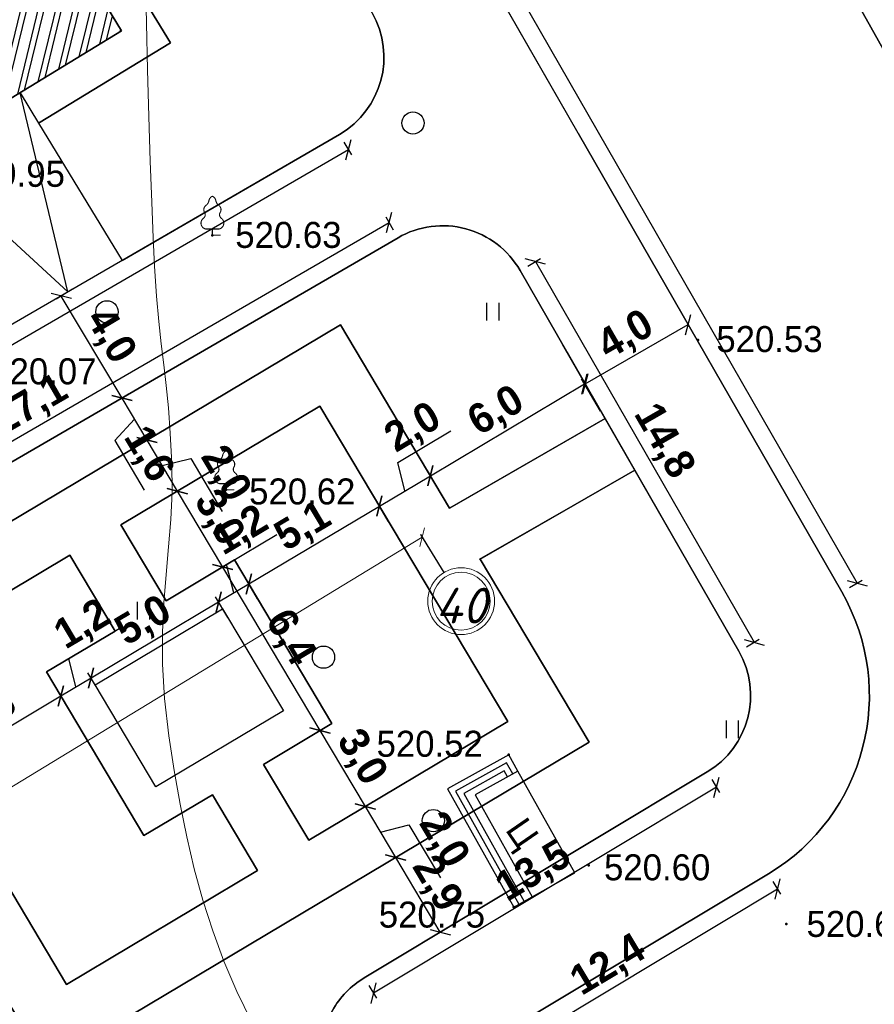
# Model space of a CAD drawing. Header units: millimetres. Extents: x 767170 to 66149698, y -983507 to 2493658.
# Tile 212 of 226: x 2871916 to 2900693, y -596530 to -563383. Entities that reach past the tile are written whole.
import ezdxf

# ---------------------------------------------------------------- set-up
doc = ezdxf.new("R2010")
doc.units = ezdxf.units.MM
doc.linetypes.add('ДОРОГИ_СТРОЯЩ', pattern=[9, 8, -1])
for name, color, linetype in [('(004) Точки рельефа', 7, 'Continuous'), ('(022) Возд. Линии', 7, 'Continuous'), ('(025) Дорога', 7, 'Continuous'), ('(031) Горизонтали', 42, 'Continuous'), ('(035) Откосы', 7, 'Continuous'), ('(036) Растительность', 7, 'Continuous'), ('(038) Деревья', 7, 'Continuous'), ('os', 3, 'Continuous'), ('YQ_DIM', 3, 'Continuous')]:
    doc.layers.add(name, color=color, linetype=linetype)
doc.styles.add('BLACK', font='tahomabd.ttf')
doc.styles.add('BM-431', font='txt')
doc.styles.add('D-431', font='txt')
doc.styles.add('FAYZXON', font='GOTHICB.TTF')
doc.styles.get("Standard").update_dxf_attribs({"font": 'isocpeui.ttf'})
doc.linetypes.add('ПОДПОРНАЯ СТЕНКА', pattern='A,2,["V",Standard,S=1.2,R=0,X=0,Y=-1.2],0.2,["V",Standard,S=0.8,R=0,X=0,Y=-0.8],0.25,["V",Standard,S=0.3,R=0,X=0,Y=-0.3],0.25', length=2.7)
doc.dimstyles.new('genplan dimension', dxfattribs={"dimtxt": 1100, "dimasz": 450, "dimexe": 450, "dimexo": 0, "dimgap": 80, "dimtad": 1, "dimlfac": 0.001, "dimtxsty": 'BLACK', "dimblk": 'OBLIQUE', "dimcen": 0, "dimclrd": 186, "dimclre": 186, "dimclrt": 186, "dimadec": 1, "dimazin": 0, "dimtfac": 1, "dimtmove": 0, "dimatfit": 3, "dimldrblk": 'OBLIQUE', "dimfxl": 1, "dimlwd": 9, "dimlwe": 9, "dimarcsym": 0})
doc.dimstyles.new('MAGENTA genplan dimension', dxfattribs={"dimtxt": 1000, "dimasz": 500, "dimexe": 200, "dimexo": 300, "dimgap": 100, "dimtad": 1, "dimdec": 1, "dimlfac": 0.001, "dimzin": 1, "dimtxsty": 'FAYZXON', "dimblk": 'OBLIQUE', "dimcen": 0, "dimclrd": 142, "dimclre": 142, "dimclrt": 6, "dimadec": 0, "dimazin": 0, "dimtfac": 1, "dimtdec": 1, "dimtmove": 0, "dimatfit": 3, "dimldrblk": 'OBLIQUE', "dimfxl": 1, "dimlwd": 30, "dimlwe": 30, "dimarcsym": 0})

# ---------------------------------------------------------------- blocks, each defined once
blk = doc.blocks.new('_Oblique')
at = {"color": 0, "linetype": 'ByBlock', "lineweight": -2}
blk.add_line((-0.5, -0.5), (0.5, 0.5), dxfattribs=at)
blk = doc.blocks.new('*D289')
at = {"color": 186, "lineweight": 9, "transparency": 16777216}
for p, q in [((2367127, -580716), (2367414, -581188)), ((2367181, -580804), (2302574, -620064)), ((2302521, -619977), (2302808, -620449))]:
    blk.add_line(p, q, dxfattribs=at)
for p, xscale, yscale, zscale, rotation in [((2367181, -580804), 449.9999999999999, 449.9999999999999, 449.9999999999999, 31.28656990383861), ((2302574, -620064), 450, 450, 450, 211.2865699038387)]:
    blk.add_blockref('_Oblique', p, dxfattribs=dict(at, xscale=xscale, yscale=yscale, zscale=zscale, rotation=rotation))
at = {"color": 186, "transparency": 16777216, "insert": (2334474, -599770), "char_height": 1100, "attachment_point": 5, "rotation": 31.2866, "style": 'BLACK'}
blk.add_mtext('75,6', dxfattribs=at)
blk = doc.blocks.new('d')
at = {"layer": '(038) Деревья'}
blk.add_ellipse((0, 0), major_axis=(0.265, 0.265), ratio=1, start_param=5.497787, end_param=11.780972, dxfattribs=at)
blk = doc.blocks.new('I04010')
for p, q in [((-0.412273, 0.007146), (-0.412273, 1.207146)), ((0.387727, 1.207146), (0.387727, 0.007146))]:
    blk.add_line(p, q)
blk = doc.blocks.new('karagach-flat-62')
at = {"layer": '(038) Деревья', "const_width": 0.0375}
for points in [[(0, 1.312, 0.246034), (-0.117, 1.159, 0.489079)], [(0, 1.312, -0.246034), (0.117, 1.159, -0.489079)], [(-0.208, 1.009, 0.430853), (-0.255, 0.753, 0.548276)], [(-0.208, 1.009, 0.181567), (-0.117, 1.159, 0.303004)], [(0.208, 1.009, -0.181567), (0.117, 1.159, -0.303004)], [(0.208, 1.009, -0.430853), (0.255, 0.753, -0.548276)], [(-0.315, 0.559, 0.383603), (-0.255, 0.753, 0.352912)], [(0.315, 0.559, -0.383603), (0.255, 0.753, -0.352912)], [(-0.315, 0.559, 0.626949), (-0.218, 0.206, 0.702465)], [(0.315, 0.559, -0.626949), (0.218, 0.206, -0.702465)]]:
    blk.add_lwpolyline(points, format="xyb", dxfattribs=at)
for points in [[(0, 0.206), (-0.218, 0.206)], [(0, 0), (0, 0.206)], [(0, 0.206), (0.218, 0.206)], [(0, 0), (0.281, 0)]]:
    blk.add_lwpolyline(points, dxfattribs=at)
at = {"layer": '(038) Деревья'}
blk.add_lwpolyline([(0, 0), (0, 0.206)], dxfattribs=at)
blk = doc.blocks.new('karagach-flat-77')
at = {"layer": '(038) Деревья', "const_width": 0.0375}
for points in [[(0, 1.312, 0.246034), (-0.117, 1.159, 0.489079)], [(0, 1.312, -0.246034), (0.117, 1.159, -0.489079)], [(-0.208, 1.009, 0.430853), (-0.255, 0.753, 0.548276)], [(-0.208, 1.009, 0.181567), (-0.117, 1.159, 0.303004)], [(0.208, 1.009, -0.181567), (0.117, 1.159, -0.303004)], [(0.208, 1.009, -0.430853), (0.255, 0.753, -0.548276)], [(-0.315, 0.559, 0.383603), (-0.255, 0.753, 0.352912)], [(0.315, 0.559, -0.383603), (0.255, 0.753, -0.352912)], [(-0.315, 0.559, 0.626949), (-0.218, 0.206, 0.702465)], [(0.315, 0.559, -0.626949), (0.218, 0.206, -0.702465)]]:
    blk.add_lwpolyline(points, format="xyb", dxfattribs=at)
for points in [[(0, 0.206), (-0.218, 0.206)], [(0, 0), (0, 0.206)], [(0, 0.206), (0.218, 0.206)], [(0, 0), (0.281, 0)]]:
    blk.add_lwpolyline(points, dxfattribs=at)
at = {"layer": '(038) Деревья'}
blk.add_lwpolyline([(0, 0), (0, 0.206)], dxfattribs=at)
blk = doc.blocks.new('A$C05d28b1e')
at = {"layer": '(004) Точки рельефа', "color": 7, "linetype": 'ByBlock', "lineweight": -2}
for p in [(-54343, 26928), (-37994, 23396), (-53881, 18356), (-44363, 9438), (-41679, 5716), (-44197, 4306), (-35020, 3735)]:
    blk.add_point(p, dxfattribs=at)
at = {"layer": '(025) Дорога', "ltscale": 600}
for points in [[(-44055, 8888), (-44363, 9438), (-46424, 8284), (-44197, 4306), (-43571, 4656)], [(-44229, 8790), (-44440, 9166), (-46152, 8207), (-44022, 4404)], [(-44404, 8692), (-44517, 8894), (-45880, 8130), (-43848, 4501)]]:
    blk.add_lwpolyline(points, dxfattribs=at)
at = {"layer": '(031) Горизонтали', "color": 42, "linetype": 'Continuous', "lineweight": 0, "ltscale": 600}
blk.add_lwpolyline([(-53023, 452), (-53519, 1465), (-53954, 2483), (-54334, 3508), (-54666, 4546), (-54955, 5601), (-55208, 6676), (-55431, 7778), (-55630, 8909), (-55812, 10073), (-55959, 11330), (-56022, 12481), (-56021, 13548), (-55973, 14549), (-55899, 15504), (-55817, 16431), (-55745, 17351), (-55703, 18283), (-55710, 19246), (-55761, 20258), (-55825, 21114), (-55900, 21866), (-55981, 22566), (-56065, 23266), (-56147, 24017), (-56224, 24873), (-56292, 25886), (-56339, 26836), (-56387, 28034), (-56434, 29418), (-56480, 30927), (-56523, 32497), (-56561, 34067), (-56594, 35574)], dxfattribs=at)
at = {"layer": '(035) Откосы', "ltscale": 600}
for p, q in [((-44055, 8888), (-45490, 8084)), ((-45490, 8084), (-43571, 4656))]:
    blk.add_line(p, q, dxfattribs=at)
at = {"layer": '(035) Откосы', "linetype": 'ПОДПОРНАЯ СТЕНКА', "ltscale": 600}
for p, q in [((-42136, 5460), (-44055, 8888)), ((-43571, 4656), (-42136, 5460))]:
    blk.add_line(p, q, dxfattribs=at)
at = {"layer": '(022) Возд. Линии', "xscale": 1000, "yscale": 1000, "zscale": 1000}
for name, p in [('karagach-flat-77', (-54343, 26928)), ('karagach-flat-62', (-53881, 18356))]:
    blk.add_blockref(name, p, dxfattribs=at)
at = {"layer": '(036) Растительность', "linetype": 'Continuous', "xscale": 500, "yscale": 500, "zscale": 500}
for p in [(-44893, 24048), (-56659, 13983), (-36828, 9989)]:
    blk.add_blockref('I04010', p, dxfattribs=at)
at = {"layer": '(038) Деревья', "linetype": 'Continuous', "xscale": 1000, "yscale": 1000, "zscale": 1000}
for p in [(-47591, 30703), (-57895, 24346), (-50601, 12721), (-46905, 7220)]:
    blk.add_blockref('d', p, dxfattribs=at)
at = {"layer": '(004) Точки рельефа', "linetype": 'ByBlock', "char_height": 875, "attachment_point": 4, "style": 'D-431'}
for s, insert in [('519.95', (-62887, 28987)), ('520.63', (-53573, 26931)), ('520.53', (-37375, 23425)), ('520.07', (-61825, 22338)), ('520.62', (-53107, 18294)), ('520.52', (-48816, 9800)), ('520.60', (-41156, 5640)), ('520.75', (-48741, 4049)), ('520.66', (-34337, 3735))]:
    blk.add_mtext(s, dxfattribs=dict(at, insert=insert))
at = {"layer": '(025) Дорога', "linetype": 'ДОРОГИ_СТРОЯЩ', "style": 'BM-431'}
blk.add_text('Ц', height=875, rotation=304.5787, dxfattribs=at).set_placement((-44502, 6908))
blk = doc.blocks.new('*D1614')
at = {"layer": 'YQ_DIM', "color": 142, "lineweight": 30, "transparency": 16777216}
for p, q in [((2897436, -592653), (2886789, -599041)), ((2897281, -592396), (2897538, -592825)), ((2886635, -598784), (2886892, -599212))]:
    blk.add_line(p, q, dxfattribs=at)
at = {"layer": 'YQ_DIM', "color": 142, "lineweight": 30, "transparency": 16777216, "xscale": 500, "yscale": 500, "zscale": 500}
for p, rotation in [((2897436, -592653), 30.96365715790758), ((2886789, -599041), 210.9636571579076)]:
    blk.add_blockref('_Oblique', p, dxfattribs=dict(at, rotation=rotation))
at = {"layer": 'YQ_DIM', "color": 6, "transparency": 16777216, "insert": (2891755, -595251), "char_height": 1000, "attachment_point": 5, "rotation": 30.9637, "style": 'FAYZXON'}
blk.add_mtext('12,4', dxfattribs=at)
blk = doc.blocks.new('*D1616')
at = {"layer": 'YQ_DIM', "color": 142, "lineweight": 30, "transparency": 16777216}
for p, q in [((2862053, -516701), (2862487, -516452)), ((2862313, -516552), (2900115, -582350)), ((2899855, -582500), (2900289, -582250))]:
    blk.add_line(p, q, dxfattribs=at)
at = {"layer": 'YQ_DIM', "color": 142, "lineweight": 30, "transparency": 16777216, "xscale": 500, "yscale": 500, "zscale": 500}
for p, rotation in [((2862313, -516552), 119.8780372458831), ((2900115, -582350), 299.878037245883)]:
    blk.add_blockref('_Oblique', p, dxfattribs=dict(at, rotation=rotation))
at = {"layer": 'YQ_DIM', "color": 6, "transparency": 16777216, "insert": (2881817, -549105), "char_height": 1000, "attachment_point": 5, "rotation": 299.878, "style": 'FAYZXON'}
blk.add_mtext('75,9', dxfattribs=at)
blk = doc.blocks.new('*D1661')
at = {"layer": 'YQ_DIM', "color": 142, "lineweight": 30, "transparency": 16777216}
for p, q in [((2895223, -588966), (2895480, -589395)), ((2895378, -589223), (2883824, -596155)), ((2883669, -595898), (2883927, -596327))]:
    blk.add_line(p, q, dxfattribs=at)
at = {"layer": 'YQ_DIM', "color": 142, "lineweight": 30, "transparency": 16777216, "xscale": 500, "yscale": 500, "zscale": 500}
for p, rotation in [((2895378, -589223), 30.9636571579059), ((2883824, -596155), 210.9636571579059)]:
    blk.add_blockref('_Oblique', p, dxfattribs=dict(at, rotation=rotation))
at = {"layer": 'YQ_DIM', "color": 6, "transparency": 16777216, "insert": (2889243, -592093), "char_height": 1000, "attachment_point": 5, "rotation": 30.9637, "style": 'FAYZXON'}
blk.add_mtext('13,5', dxfattribs=at)
blk = doc.blocks.new('*D1663')
at = {"layer": 'YQ_DIM', "color": 142, "lineweight": 30, "transparency": 16777216}
for p, q in [((2889023, -571675), (2889457, -571426)), ((2889283, -571526), (2896647, -584343)), ((2896387, -584492), (2896820, -584243))]:
    blk.add_line(p, q, dxfattribs=at)
at = {"layer": 'YQ_DIM', "color": 142, "lineweight": 30, "transparency": 16777216, "xscale": 500, "yscale": 500, "zscale": 500}
for p, rotation in [((2889283, -571526), 119.8780372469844), ((2896647, -584343), 299.8780372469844)]:
    blk.add_blockref('_Oblique', p, dxfattribs=dict(at, rotation=rotation))
at = {"layer": 'YQ_DIM', "color": 6, "transparency": 16777216, "insert": (2893568, -577588), "char_height": 1000, "attachment_point": 5, "rotation": 299.878, "style": 'FAYZXON'}
blk.add_mtext('14,8', dxfattribs=at)
blk = doc.blocks.new('*D1665')
at = {"layer": 'YQ_DIM', "color": 142, "lineweight": 30, "transparency": 16777216}
for p, q in [((2884507, -570464), (2884256, -570031)), ((2860930, -583784), (2884356, -570205)), ((2861080, -584044), (2860829, -583611))]:
    blk.add_line(p, q, dxfattribs=at)
at = {"layer": 'YQ_DIM', "color": 142, "lineweight": 30, "transparency": 16777216, "xscale": 500, "yscale": 500, "zscale": 500}
for p, rotation in [((2884356, -570205), 30.0993965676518), ((2860930, -583784), 210.0993965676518)]:
    blk.add_blockref('_Oblique', p, dxfattribs=dict(at, rotation=rotation))
at = {"layer": 'YQ_DIM', "color": 6, "transparency": 16777216, "insert": (2872294, -576393), "char_height": 1000, "attachment_point": 5, "rotation": 30.0994, "style": 'FAYZXON'}
blk.add_mtext('27,1', dxfattribs=at)
blk = doc.blocks.new('*D1580')
at = {"layer": 'YQ_DIM', "color": 142, "lineweight": 30, "transparency": 16777216}
for p, q in [((2882986, -567763), (2854463, -584297)), ((2882835, -567503), (2883086, -567936)), ((2854312, -584037), (2854563, -584470))]:
    blk.add_line(p, q, dxfattribs=at)
at = {"layer": 'YQ_DIM', "color": 142, "lineweight": 30, "transparency": 16777216, "xscale": 500, "yscale": 500, "zscale": 500}
for p, rotation in [((2882986, -567763), 30.09939656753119), ((2854463, -584297), 210.0993965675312)]:
    blk.add_blockref('_Oblique', p, dxfattribs=dict(at, rotation=rotation))
at = {"layer": 'YQ_DIM', "color": 6, "transparency": 16777216, "insert": (2868375, -575428), "char_height": 1000, "attachment_point": 5, "rotation": 30.0994, "style": 'FAYZXON'}
blk.add_mtext('33,0', dxfattribs=at)
blk = doc.blocks.new('*D1752')
at = {"color": 142, "lineweight": 30, "transparency": 16777216}
for p, q in [((2873535, -586541), (2873199, -585977)), ((2869175, -588607), (2873302, -586149)), ((2869478, -589117), (2869072, -588436))]:
    blk.add_line(p, q, dxfattribs=at)
at = {"color": 142, "lineweight": 30, "transparency": 16777216, "xscale": 500, "yscale": 500, "zscale": 500}
for p, rotation in [((2873302, -586149), 30.78347909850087), ((2869175, -588607), 210.7834790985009)]:
    blk.add_blockref('_Oblique', p, dxfattribs=dict(at, rotation=rotation))
at = {"color": 6, "transparency": 16777216, "insert": (2870882, -586781), "char_height": 1000, "attachment_point": 5, "rotation": 30.7835, "style": 'FAYZXON'}
blk.add_mtext('4,8', dxfattribs=at)
blk = doc.blocks.new('*D1753')
at = {"color": 142, "lineweight": 30, "transparency": 16777216}
for p, q in [((2873570, -584889), (2875265, -583879)), ((2873810, -585846), (2873570, -584889)), ((2874591, -586000), (2874216, -585371)), ((2873302, -586149), (2874318, -585543)), ((2873535, -586541), (2873199, -585977))]:
    blk.add_line(p, q, dxfattribs=at)
at = {"color": 142, "lineweight": 30, "transparency": 16777216, "xscale": 500, "yscale": 500, "zscale": 500}
for p, rotation in [((2874318, -585543), 30.78347909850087), ((2873302, -586149), 210.7834790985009)]:
    blk.add_blockref('_Oblique', p, dxfattribs=dict(at, rotation=rotation))
at = {"color": 6, "transparency": 16777216, "insert": (2874062, -583787), "char_height": 1000, "attachment_point": 5, "rotation": 30.7835, "style": 'FAYZXON'}
blk.add_mtext('1,2', dxfattribs=at)
blk = doc.blocks.new('*D1754')
at = {"color": 142, "lineweight": 30, "transparency": 16777216}
for p, q in [((2874318, -585543), (2878614, -582984)), ((2878924, -583505), (2878511, -582812)), ((2874591, -586000), (2874216, -585371))]:
    blk.add_line(p, q, dxfattribs=at)
at = {"color": 142, "lineweight": 30, "transparency": 16777216, "xscale": 500, "yscale": 500, "zscale": 500}
for p, rotation in [((2878614, -582984), 30.78347909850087), ((2874318, -585543), 210.7834790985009)]:
    blk.add_blockref('_Oblique', p, dxfattribs=dict(at, rotation=rotation))
at = {"color": 6, "transparency": 16777216, "insert": (2876110, -583666), "char_height": 1000, "attachment_point": 5, "rotation": 30.7835, "style": 'FAYZXON'}
blk.add_mtext('5,0', dxfattribs=at)
blk = doc.blocks.new('*D1755')
at = {"color": 142, "lineweight": 30, "transparency": 16777216}
for p, q in [((2878882, -581724), (2880577, -580715)), ((2879122, -582681), (2878882, -581724)), ((2878614, -582984), (2879630, -582379)), ((2879927, -582877), (2879528, -582207)), ((2878924, -583505), (2878511, -582812))]:
    blk.add_line(p, q, dxfattribs=at)
at = {"color": 142, "lineweight": 30, "transparency": 16777216, "xscale": 500, "yscale": 500, "zscale": 500}
for p, rotation in [((2879630, -582379), 30.78347909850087), ((2878614, -582984), 210.7834790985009)]:
    blk.add_blockref('_Oblique', p, dxfattribs=dict(at, rotation=rotation))
at = {"color": 6, "transparency": 16777216, "insert": (2879374, -580622), "char_height": 1000, "attachment_point": 5, "rotation": 30.7835, "style": 'FAYZXON'}
blk.add_mtext('1,2', dxfattribs=at)
blk = doc.blocks.new('*D1756')
at = {"color": 142, "lineweight": 30, "transparency": 16777216}
for p, q in [((2884325, -580260), (2883925, -579588)), ((2879630, -582379), (2884027, -579759)), ((2879927, -582877), (2879528, -582207))]:
    blk.add_line(p, q, dxfattribs=at)
at = {"color": 142, "lineweight": 30, "transparency": 16777216, "xscale": 500, "yscale": 500, "zscale": 500}
for p, rotation in [((2884027, -579759), 30.78347909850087), ((2879630, -582379), 210.7834790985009)]:
    blk.add_blockref('_Oblique', p, dxfattribs=dict(at, rotation=rotation))
at = {"color": 6, "transparency": 16777216, "insert": (2881479, -580483), "char_height": 1000, "attachment_point": 5, "rotation": 30.7835, "style": 'FAYZXON'}
blk.add_mtext('5,1', dxfattribs=at)
blk = doc.blocks.new('*D1757')
at = {"color": 142, "lineweight": 30, "transparency": 16777216}
for p, q in [((2884646, -578291), (2886433, -577226)), ((2884886, -579248), (2884646, -578291)), ((2884027, -579759), (2885745, -578736)), ((2886239, -579565), (2885643, -578564)), ((2884325, -580260), (2883925, -579588))]:
    blk.add_line(p, q, dxfattribs=at)
at = {"color": 142, "lineweight": 30, "transparency": 16777216, "xscale": 500, "yscale": 500, "zscale": 500}
for p, rotation in [((2885745, -578736), 30.78347909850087), ((2884027, -579759), 210.7834790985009)]:
    blk.add_blockref('_Oblique', p, dxfattribs=dict(at, rotation=rotation))
at = {"color": 6, "transparency": 16777216, "insert": (2885184, -577161), "char_height": 1000, "attachment_point": 5, "rotation": 30.7835, "style": 'FAYZXON'}
blk.add_mtext('2,0', dxfattribs=at)
blk = doc.blocks.new('*D1758')
at = {"color": 142, "lineweight": 30, "transparency": 16777216}
for p, q in [((2885745, -578736), (2890933, -575645)), ((2891476, -576557), (2890831, -575473)), ((2886239, -579565), (2885643, -578564))]:
    blk.add_line(p, q, dxfattribs=at)
at = {"color": 142, "lineweight": 30, "transparency": 16777216, "xscale": 500, "yscale": 500, "zscale": 500}
for p, rotation in [((2890933, -575645), 30.78347909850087), ((2885745, -578736), 210.7834790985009)]:
    blk.add_blockref('_Oblique', p, dxfattribs=dict(at, rotation=rotation))
at = {"color": 6, "transparency": 16777216, "insert": (2887983, -576593), "char_height": 1000, "attachment_point": 5, "rotation": 30.7835, "style": 'FAYZXON'}
blk.add_mtext('6,0', dxfattribs=at)
blk = doc.blocks.new('*D1759')
at = {"color": 142, "lineweight": 30, "transparency": 16777216}
for p, q in [((2886076, -594104), (2884578, -591589)), ((2884836, -591436), (2884750, -591487)), ((2886334, -593950), (2886248, -594002))]:
    blk.add_line(p, q, dxfattribs=at)
at = {"color": 142, "lineweight": 30, "transparency": 16777216, "xscale": 500, "yscale": 500, "zscale": 500}
for p, rotation in [((2884578, -591589), 120.7834790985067), ((2886076, -594104), 300.7834790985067)]:
    blk.add_blockref('_Oblique', p, dxfattribs=dict(at, rotation=rotation))
at = {"color": 6, "transparency": 16777216, "insert": (2885924, -592491), "char_height": 1000, "attachment_point": 5, "rotation": 300.7835, "style": 'FAYZXON'}
blk.add_mtext('2,9', dxfattribs=at)
blk = doc.blocks.new('*D1760')
at = {"color": 142, "lineweight": 30, "transparency": 16777216}
for p, q in [((2884578, -591589), (2883555, -589871)), ((2883812, -589717), (2883726, -589769)), ((2884066, -590730), (2885023, -590490)), ((2885023, -590490), (2886088, -592277)), ((2884836, -591436), (2884750, -591487))]:
    blk.add_line(p, q, dxfattribs=at)
at = {"color": 142, "lineweight": 30, "transparency": 16777216, "xscale": 500, "yscale": 500, "zscale": 500}
for p, rotation in [((2883555, -589871), 120.7834790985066), ((2884578, -591589), 300.7834790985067)]:
    blk.add_blockref('_Oblique', p, dxfattribs=dict(at, rotation=rotation))
at = {"color": 6, "transparency": 16777216, "insert": (2886153, -591028), "char_height": 1000, "attachment_point": 5, "rotation": 300.7835, "style": 'FAYZXON'}
blk.add_mtext('2,0', dxfattribs=at)
blk = doc.blocks.new('*D1761')
at = {"color": 142, "lineweight": 30, "transparency": 16777216}
for p, q in [((2883555, -589871), (2882032, -587315)), ((2882290, -587162), (2882204, -587213)), ((2883812, -589717), (2883726, -589769))]:
    blk.add_line(p, q, dxfattribs=at)
at = {"color": 142, "lineweight": 30, "transparency": 16777216, "xscale": 500, "yscale": 500, "zscale": 500}
for p, rotation in [((2882032, -587315), 120.7834790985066), ((2883555, -589871), 300.7834790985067)]:
    blk.add_blockref('_Oblique', p, dxfattribs=dict(at, rotation=rotation))
at = {"color": 6, "transparency": 16777216, "insert": (2883391, -588237), "char_height": 1000, "attachment_point": 5, "rotation": 300.7835, "style": 'FAYZXON'}
blk.add_mtext('3,0', dxfattribs=at)
blk = doc.blocks.new('*D1762')
at = {"color": 142, "lineweight": 30, "transparency": 16777216}
for p, q in [((2878725, -581825), (2878923, -581706)), ((2882032, -587315), (2878752, -581809)), ((2882290, -587162), (2882204, -587213))]:
    blk.add_line(p, q, dxfattribs=at)
at = {"color": 142, "lineweight": 30, "transparency": 16777216, "xscale": 500, "yscale": 500, "zscale": 500}
for p, rotation in [((2878752, -581809), 120.7834790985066), ((2882032, -587315), 300.7834790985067)]:
    blk.add_blockref('_Oblique', p, dxfattribs=dict(at, rotation=rotation))
at = {"color": 6, "transparency": 16777216, "insert": (2880989, -584206), "char_height": 1000, "attachment_point": 5, "rotation": 300.7835, "style": 'FAYZXON'}
blk.add_mtext('6,4', dxfattribs=at)
blk = doc.blocks.new('*D1763')
at = {"color": 142, "lineweight": 30, "transparency": 16777216}
for p, q in [((2878752, -581809), (2877229, -579253)), ((2877487, -579100), (2877401, -579151)), ((2878725, -581825), (2878923, -581706))]:
    blk.add_line(p, q, dxfattribs=at)
at = {"color": 142, "lineweight": 30, "transparency": 16777216, "xscale": 500, "yscale": 500, "zscale": 500}
for p, rotation in [((2877229, -579253), 120.7834790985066), ((2878752, -581809), 300.7834790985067)]:
    blk.add_blockref('_Oblique', p, dxfattribs=dict(at, rotation=rotation))
at = {"color": 6, "transparency": 16777216, "insert": (2878588, -580175), "char_height": 1000, "attachment_point": 5, "rotation": 300.7835, "style": 'FAYZXON'}
blk.add_mtext('3,0', dxfattribs=at)
blk = doc.blocks.new('*D1764')
at = {"color": 142, "lineweight": 30, "transparency": 16777216}
for p, q in [((2876463, -577381), (2876377, -577433)), ((2877229, -579253), (2876206, -577535)), ((2876717, -578394), (2877675, -578154)), ((2877675, -578154), (2878739, -579941)), ((2877487, -579100), (2877401, -579151))]:
    blk.add_line(p, q, dxfattribs=at)
at = {"color": 142, "lineweight": 30, "transparency": 16777216, "xscale": 500, "yscale": 500, "zscale": 500}
for p, rotation in [((2876206, -577535), 120.7834790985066), ((2877229, -579253), 300.7834790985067)]:
    blk.add_blockref('_Oblique', p, dxfattribs=dict(at, rotation=rotation))
at = {"color": 6, "transparency": 16777216, "insert": (2878804, -578692), "char_height": 1000, "attachment_point": 5, "rotation": 300.7835, "style": 'FAYZXON'}
blk.add_mtext('2,0', dxfattribs=at)
blk = doc.blocks.new('*D1765')
at = {"color": 142, "lineweight": 30, "transparency": 16777216}
for p, q in [((2875582, -575989), (2875190, -576222)), ((2876206, -577535), (2875362, -576119)), ((2875784, -576827), (2875117, -577554)), ((2876463, -577381), (2876377, -577433)), ((2875117, -577554), (2876113, -579227))]:
    blk.add_line(p, q, dxfattribs=at)
at = {"color": 142, "lineweight": 30, "transparency": 16777216, "xscale": 500, "yscale": 500, "zscale": 500}
for p, rotation in [((2875362, -576119), 120.7834790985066), ((2876206, -577535), 300.7834790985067)]:
    blk.add_blockref('_Oblique', p, dxfattribs=dict(at, rotation=rotation))
at = {"color": 6, "transparency": 16777216, "insert": (2876212, -578035), "char_height": 1000, "attachment_point": 5, "rotation": 300.7835, "style": 'FAYZXON'}
blk.add_mtext('1,6', dxfattribs=at)
blk = doc.blocks.new('*D1766')
at = {"color": 142, "lineweight": 30, "transparency": 16777216}
for p, q in [((2873697, -572458), (2873144, -572787)), ((2875362, -576119), (2873316, -572685)), ((2875582, -575989), (2875190, -576222))]:
    blk.add_line(p, q, dxfattribs=at)
at = {"color": 142, "lineweight": 30, "transparency": 16777216, "xscale": 500, "yscale": 500, "zscale": 500}
for p, rotation in [((2873316, -572685), 120.7834790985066), ((2875362, -576119), 300.7834790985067)]:
    blk.add_blockref('_Oblique', p, dxfattribs=dict(at, rotation=rotation))
at = {"color": 6, "transparency": 16777216, "insert": (2874936, -574046), "char_height": 1000, "attachment_point": 5, "rotation": 300.7835, "style": 'FAYZXON'}
blk.add_mtext('4,0', dxfattribs=at)
blk = doc.blocks.new('*D1767')
at = {"color": 142, "lineweight": 30, "transparency": 16777216}
for p, q in [((2893814, -572587), (2894524, -573822)), ((2890956, -575642), (2894424, -573649)), ((2890346, -574580), (2891056, -575815))]:
    blk.add_line(p, q, dxfattribs=at)
at = {"color": 142, "lineweight": 30, "transparency": 16777216, "xscale": 500, "yscale": 500, "zscale": 500}
for p, rotation in [((2894424, -573649), 29.87803724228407), ((2890956, -575642), 209.8780372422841)]:
    blk.add_blockref('_Oblique', p, dxfattribs=dict(at, rotation=rotation))
at = {"color": 6, "transparency": 16777216, "insert": (2892344, -574043), "char_height": 1000, "attachment_point": 5, "rotation": 29.878, "style": 'FAYZXON'}
blk.add_mtext('4,0', dxfattribs=at)
blk = doc.blocks.new('A$C2cdd6916')
h = blk.add_hatch()
h.set_pattern_fill('ANSI32', color=1, scale=60, angle=31.2865699)
h.set_pattern_definition([(76.28657, (-422045.4, -371330.9), (-555.2086, 135.48314), []), (76.28657, (-421815.2, -371191), (-555.2086, 135.48314), [])])
edge = h.paths.add_edge_path()
edge.add_line((12558.278, 1671.303), (13156.485, 2034.826))
edge.add_line((13156.485, 2034.826), (12076.302, 3812.354))
edge.add_arc((12013.983, 3914.903), 120, 121.2865699, 301.2865699, ccw=False)
edge.add_line((11951.665, 4017.453), (10456.027, 6478.645))
edge.add_line((10456.027, 6478.645), (9857.821, 6115.122))
edge.add_line((9857.821, 6115.122), (7572.818, 9875.277))
edge.add_line((7572.818, 9875.277), (28168.21, 22390.86))
edge.add_line((28168.21, 22390.86), (26610.253, 24954.602))
edge.add_line((26610.253, 24954.602), (1656.5, 9790.492))
edge.add_line((1656.5, 9790.492), (3006.729, 7568.583))
edge.add_line((3006.729, 7568.583), (4032.226, 8191.765))
edge.add_line((4032.226, 8191.765), (6524.956, 4089.779))
edge.add_line((6524.956, 4089.779), (7294.079, 4557.166))
edge.add_line((7294.079, 4557.166), (9994.537, 113.347))
edge.add_line((9994.537, 113.347), (9225.414, -354.04))
edge.add_line((9225.414, -354.04), (11718.144, -4456.027))
edge.add_line((11718.144, -4456.027), (10692.648, -5079.21))
edge.add_line((10692.648, -5079.21), (12042.877, -7301.119))
edge.add_line((12042.877, -7301.119), (16401.238, -4652.593))
edge.add_line((16401.238, -4652.593), (12558.278, 1671.303))
edge = h.paths.add_edge_path()
edge.add_line((-3935.127, -8351.55), (-4704.249, -8818.937))
edge.add_line((-4704.249, -8818.937), (-7404.707, -4375.118))
edge.add_line((-7404.707, -4375.118), (-6635.585, -3907.731))
edge.add_line((-6635.585, -3907.731), (-9128.315, 194.256))
edge.add_line((-9128.315, 194.256), (-8102.818, 817.438))
edge.add_line((-8102.818, 817.438), (-9453.047, 3039.348))
edge.add_line((-9453.047, 3039.348), (-34406.8, -12124.761))
edge.add_line((-34406.8, -12124.761), (-32848.844, -14688.503))
edge.add_line((-32848.844, -14688.503), (-12253.452, -2172.92))
edge.add_line((-12253.452, -2172.92), (-9968.449, -5933.074))
edge.add_line((-9968.449, -5933.074), (-10566.655, -6296.598))
edge.add_line((-10566.655, -6296.598), (-9071.017, -8757.79))
edge.add_arc((-9008.699, -8860.339), 120, -58.7134301, 121.2865699, ccw=False)
edge.add_line((-8946.381, -8962.889), (-7866.197, -10740.417))
edge.add_line((-7866.197, -10740.417), (-7267.991, -10376.893))
edge.add_line((-7267.991, -10376.893), (-3425.032, -16700.79))
edge.add_line((-3425.032, -16700.79), (933.329, -14052.264))
edge.add_line((933.329, -14052.264), (-416.9, -11830.354))
edge.add_line((-416.9, -11830.354), (-1442.396, -12453.537))
edge.add_line((-1442.396, -12453.537), (-3935.127, -8351.55))
h.paths.add_polyline_path([(41974.214, 4100.856), (35137.569, -53.694), (35345.297, -395.527), (35174.381, -499.39), (36005.291, -1866.719), (36518.039, -1555.128), (38283.723, -4460.702), (37770.975, -4772.293), (38601.885, -6139.622), (38772.801, -6035.759), (38980.529, -6377.591), (45817.173, -2223.04)])
h.paths.add_polyline_path([(-15440.46, -33129.712), (-14927.712, -32818.121), (-15758.622, -31450.792), (-15929.538, -31554.655), (-16137.265, -31212.823), (-22973.91, -35367.374), (-19130.951, -41691.27), (-12294.306, -37536.72), (-12502.034, -37194.887), (-12331.118, -37091.024), (-13162.028, -35723.695), (-13674.776, -36035.286)])
h.paths.add_polyline_path([(22981.424, -31078.171), (16999.36, -34713.402), (12844.81, -27876.758), (18826.874, -24241.526)])
h.paths.add_polyline_path([(31886.288, 23012.063), (28895.256, 21194.447), (28168.21, 22390.86), (31159.242, 24208.476)])
h.paths.add_polyline_path([(-35112.829, -17702.532), (-32121.797, -15884.916), (-32848.844, -14688.503), (-35839.876, -16506.119)])
blk.add_lwpolyline([(41974.214, 4100.856), (35137.569, -53.694), (35345.297, -395.527), (35174.381, -499.39), (36005.291, -1866.719), (36518.039, -1555.128), (38283.723, -4460.702), (37770.975, -4772.293), (38601.885, -6139.622), (38772.801, -6035.759), (38980.529, -6377.591), (45817.173, -2223.04)], close=True)
at = {"layer": 'os', "color": 0}
blk.add_line((55885.016, -19175.6), (56663.995, -20457.471), dxfattribs=at)
at = {"layer": 'os', "color": 0, "lineweight": 0}
for radius in [1125, 975]:
    blk.add_circle((57248.228, -21418.874), radius, dxfattribs=at)
at = {"ltscale": 50}
blk.add_text('40', height=1200, dxfattribs=at).set_placement((56379.605, -22165.923))
dim = blk.add_linear_dim(base=(-8668.047, -58523.693), p1=(55885.016, -19175.6), p2=(-8721.276, -58436.102), angle=31.2865699, dimstyle='genplan dimension')
dim.commit()
dim.dimension.update_dxf_attribs({"geometry": '*D289', "text_midpoint": (23231.582, -38229.423), "insert": (-2311242.442, 561540.579)})

msp = doc.modelspace()

# ---------------------------------------------------------------- block references
msp.add_blockref('A$C2cdd6916', (2829531.98, -561540.58, -3656))

# ---------------------------------------------------------------- next in the draw order: block references
at = {"color": 5, "lineweight": 50}
msp.add_blockref('A$C05d28b1e', (2932748.06, -597565.05), dxfattribs=at)

# ---------------------------------------------------------------- next in the draw order: linework, layer by layer
for points in [[(2809545.14, -686990.45), (2754229.9, -602908.45, -0.03415901), (2753679.22, -602127.79), (2753229.88, -601388.36), (2733953.64, -572087.48), (2861746.18, -494446.5), (2866840.86, -503524.83), (2864029.81, -505186.6), (2867083.12, -510351.6), (2869777.97, -508758.53), (2923113.12, -603797.76), (2892488.82, -624059.16), (2892257.35, -629108.35), (2893613.74, -630946.33), (2872742.68, -649693.55), (2903709.99, -689621.19)], [(2883781.47, -563153.68, -0.41308244), (2882684.71, -567243.61), (2854161.64, -583777.46), (2857816.03, -589791.04), (2856690.95, -590430.89), (2865866.46, -606564.75, -0.4211503), (2864679.74, -610689.91), (2848745.31, -619260.31, -0.41421356), (2844682.17, -618039.28), (2836159.36, -602193.32, -0.40491155), (2837296.93, -598176.79), (2839797.86, -596727.09), (2837872.49, -593558.75), (2813410.69, -608423.9), (2799977.64, -616587.01, -0.42549526), (2795798.07, -615481.75), (2784604.8, -595361.87, -0.40656026)], [(2882684.71, -567243.61, 0.41308244), (2883781.47, -563153.68)], [(2884657.29, -570723.62, -0.41534559), (2888763.06, -571824.62)], [(2897126.81, -592138.52, 0.40867475), (2899594.97, -582648.98)], [(2896126.62, -584641.6, -0.40867475), (2895068.83, -588708.55)], [(2883515.03, -595640.8, 0.1300409), (2882444.86, -596740.59)]]:
    msp.add_lwpolyline(points, format="xyb")
at = {"lineweight": 30}
for points in [[(2828267.55, -695782.66), (2812318.03, -656657.79, -0.16168228), (2812192.38, -654771.21), (2815276.99, -642893.81, -0.20876473), (2816759.61, -641005.82), (2879510.67, -607254.91, 0.14199501), (2883088.46, -603746.72), (2885410.25, -599626.12, -0.1300409), (2886480.43, -598526.33), (2897126.81, -592138.52, 0.40867475), (2899594.97, -582648.98), (2890723.46, -567207.27), (2861792.88, -516850.78, -0.41421356), (2862899.68, -512755.05), (2867083.12, -510351.6), (2865047.42, -506908), (2860444.37, -509552.52, -0.32105605), (2856969.11, -509204.36, 0.32190714), (2848841.45, -508402.75), (2761750.14, -558796.11)], [(2883781.47, -563153.68, -0.41308244), (2882684.71, -567243.61)], [(2882684.71, -567243.61, 0.41308244), (2883781.47, -563153.68)], [(2884657.29, -570723.62, -0.41534559), (2888763.06, -571824.62)], [(2888763.06, -571824.62, 0.41534559), (2884657.29, -570723.62)], [(2897126.81, -592138.52, 0.40867475), (2899594.97, -582648.98)], [(2899594.97, -582648.98, -0.40867475), (2897126.81, -592138.52)], [(2896126.62, -584641.6, -0.40867475), (2895068.83, -588708.55)], [(2895068.83, -588708.55, 0.40867475), (2896126.62, -584641.6)], [(2883515.03, -595640.8, 0.1300409), (2882444.86, -596740.59)], [(2882444.86, -596740.59, -0.1300409), (2883515.03, -595640.8)]]:
    msp.add_lwpolyline(points, format="xyb", dxfattribs=at)
for points in [[(2903709.99, -689621.19), (2872742.68, -649693.55), (2893613.74, -630946.33), (2892257.35, -629108.35), (2892488.82, -624059.16), (2923113.12, -603797.76), (2869777.97, -508758.53)], [(2890723.46, -567207.27), (2876288.6, -542081.99)], [(2899594.97, -582648.98), (2890723.46, -567207.27)], [(2861230.53, -584303.31), (2884657.29, -570723.62)], [(2888763.06, -571824.62), (2891629.68, -576814.25)], [(2894200.53, -581289.05), (2890196.37, -574319.44)], [(2886406.42, -579815.1), (2891629.68, -576814.25)], [(2891629.68, -576814.25), (2894200.53, -581289.05)], [(2887402.73, -581549.28), (2892626, -578548.43)], [(2876844.37, -582944.93), (2875321.92, -580389.31)], [(2894200.53, -581289.05), (2896126.62, -584641.6)], [(2875126.16, -583968.52), (2873603.71, -581412.91)], [(2880124.8, -588451.51), (2881647.25, -591007.12)], [(2895068.83, -588708.55), (2883515.03, -595640.8)], [(2878406.59, -589475.1), (2879929.04, -592030.71)], [(2886480.43, -598526.33), (2897126.81, -592138.52)]]:
    msp.add_lwpolyline(points)
for points in [[(2869777.97, -508758.53), (2923113.12, -603797.76)], [(2923113.12, -603797.76), (2869777.97, -508758.53)], [(2876997.84, -564165.93), (2875492.13, -561688.17)], [(2875492.13, -561688.17), (2876997.84, -564165.93)], [(2874451.31, -562286.13), (2875349.16, -563763.62)], [(2875349.16, -563763.62), (2871930.83, -565840.89)], [(2872554.02, -566866.39), (2876997.84, -564165.93)], [(2876997.84, -564165.93), (2872554.02, -566866.39)], [(2871930.83, -565840.89), (2872554.02, -566866.39)], [(2872554.02, -566866.39), (2875362.53, -571488.03)], [(2882684.71, -567243.61), (2854161.64, -583777.46)], [(2875362.53, -571488.03), (2882684.71, -567243.61)], [(2899594.97, -582648.98), (2890723.46, -567207.27)], [(2890723.46, -567207.27), (2899594.97, -582648.98)], [(2861230.53, -584303.31), (2884657.29, -570723.62)], [(2884657.29, -570723.62), (2861230.53, -584303.31)], [(2888763.06, -571824.62), (2891629.68, -576814.25)], [(2891629.68, -576814.25), (2888763.06, -571824.62)], [(2864429.57, -584550.21), (2882718.32, -573655.07)], [(2882718.32, -573655.07), (2886392.72, -579822.97)], [(2882023.69, -576396.88), (2875321.92, -580389.31)], [(2888349.03, -587014.68), (2882023.69, -576396.88)], [(2886392.72, -579822.97), (2891629.68, -576814.25)], [(2891629.68, -576814.25), (2894200.53, -581289.05)], [(2892626, -578548.43), (2887416.43, -581541.4)], [(2894200.53, -581289.05), (2892626, -578548.43)], [(2875321.92, -580389.31), (2876844.37, -582944.93)], [(2894200.53, -581289.05), (2896126.62, -584641.6)], [(2896126.62, -584641.6), (2894200.53, -581289.05)], [(2873603.71, -581412.91), (2867171.38, -585244.83)], [(2875126.16, -583968.52), (2873603.71, -581412.91)], [(2876844.37, -582944.93), (2879149.61, -581571.63)], [(2879149.61, -581571.63), (2882430.04, -587078.21)], [(2887416.43, -581541.4), (2891090.83, -587709.3)], [(2874454.12, -585771.28), (2878749.66, -583212.31)], [(2878749.66, -583212.31), (2880796.84, -586648.74)], [(2872820.92, -585341.81), (2875126.16, -583968.52)], [(2867171.38, -585244.83), (2873496.71, -595862.63)], [(2876101.35, -590848.39), (2872820.92, -585341.81)], [(2876501.3, -589207.71), (2874454.12, -585771.28)], [(2880796.84, -586648.74), (2876501.3, -589207.71)], [(2881647.25, -591007.12), (2888349.03, -587014.68)], [(2882430.04, -587078.21), (2880124.8, -588451.51)], [(2891090.83, -587709.3), (2872802.08, -598604.44)], [(2880124.8, -588451.51), (2881647.25, -591007.12)], [(2895068.83, -588708.55), (2883515.03, -595640.8)], [(2883515.03, -595640.8), (2895068.83, -588708.55)], [(2878406.59, -589475.1), (2876101.35, -590848.39)], [(2879929.04, -592030.71), (2878406.59, -589475.1)], [(2873496.71, -595862.63), (2879929.04, -592030.71)], [(2886480.43, -598526.33), (2897126.81, -592138.52)], [(2897126.81, -592138.52), (2886480.43, -598526.33)]]:
    msp.add_lwpolyline(points, dxfattribs=at)
for points in [[(2875349.16, -563763.62), (2868512.51, -567918.17), (2864669.55, -561594.27), (2871506.2, -557439.72)], [(2876997.84, -564165.93), (2875492.13, -561688.17), (2874451.31, -562286.13), (2875349.16, -563763.62), (2871930.83, -565840.89), (2872554.02, -566866.39)], [(2887416.43, -581541.4), (2892626, -578548.43), (2891629.68, -576814.25), (2886392.72, -579822.97), (2882718.32, -573655.07), (2864429.57, -584550.21), (2868103.93, -590718.04), (2863080.59, -593574.87), (2864069.3, -595313.39), (2869127.73, -592436.61), (2872802.08, -598604.44), (2891090.83, -587709.3)], [(2882023.69, -576396.88), (2875321.92, -580389.31), (2876844.37, -582944.93), (2879149.61, -581571.63), (2882430.04, -587078.21), (2880124.8, -588451.51), (2881647.25, -591007.12), (2888349.03, -587014.68)], [(2882023.69, -576396.88), (2875321.92, -580389.31), (2876844.37, -582944.93), (2879149.61, -581571.63), (2882430.04, -587078.21), (2880124.8, -588451.51), (2881647.25, -591007.12), (2888349.03, -587014.68)], [(2875321.92, -580389.31), (2882023.69, -576396.88), (2888349.03, -587014.68), (2881647.25, -591007.12), (2880124.8, -588451.51), (2882430.04, -587078.21), (2879149.61, -581571.63), (2876844.37, -582944.93)], [(2879929.04, -592030.71), (2878406.59, -589475.1), (2876101.35, -590848.39), (2872820.92, -585341.81), (2875126.16, -583968.52), (2873603.71, -581412.91), (2867171.38, -585244.83), (2873496.71, -595862.63)], [(2872820.92, -585341.81), (2875126.16, -583968.52), (2873603.71, -581412.91), (2867171.38, -585244.83), (2873496.71, -595862.63), (2879929.04, -592030.71), (2878406.59, -589475.1), (2876101.35, -590848.39)], [(2875126.16, -583968.52), (2872820.92, -585341.81), (2876101.35, -590848.39), (2878406.59, -589475.1), (2879929.04, -592030.71), (2873496.71, -595862.63), (2867171.38, -585244.83), (2873603.71, -581412.91)], [(2874454.12, -585771.28), (2878749.66, -583212.31), (2880796.84, -586648.74), (2876501.3, -589207.71)], [(2878749.66, -583212.31), (2880796.84, -586648.74), (2876501.3, -589207.71), (2874454.12, -585771.28)]]:
    msp.add_lwpolyline(points, close=True)
for points in [[(2883781.47, -563153.68), (2881091.38, -558471.31), (2875492.13, -561688.17), (2876997.84, -564165.93), (2872554.02, -566866.39), (2875362.53, -571488.03), (2882684.71, -567243.61, 0.41308244)], [(2864429.57, -584550.21), (2882718.32, -573655.07), (2886392.72, -579822.97), (2891629.68, -576814.25), (2888763.06, -571824.62, 0.41534559), (2884657.29, -570723.62), (2861230.53, -584303.31, 0.41180279), (2860127.26, -588381.85), (2863080.59, -593574.87), (2868103.93, -590718.04)], [(2888763.06, -571824.62, 0.41534559), (2884657.29, -570723.62), (2861230.53, -584303.31, 0.41180279), (2860127.26, -588381.85), (2863080.59, -593574.87), (2868103.93, -590718.04), (2864429.57, -584550.21), (2882718.32, -573655.07), (2886392.72, -579822.97), (2891629.68, -576814.25)], [(2888763.06, -571824.62), (2891629.68, -576814.25), (2886392.72, -579822.97), (2882718.32, -573655.07), (2864429.57, -584550.21), (2868103.93, -590718.04), (2863080.59, -593574.87), (2860127.26, -588381.85, -0.41180279), (2861230.53, -584303.31), (2884657.29, -570723.62, -0.41534559)], [(2888763.06, -571824.62), (2891629.68, -576814.25), (2894200.53, -581289.05), (2896126.62, -584641.6, -0.40867475), (2895068.83, -588708.55), (2883515.03, -595640.8, 0.1300409), (2882444.86, -596740.59), (2879319.04, -602288.16, -0.14199501), (2878126.44, -603457.55), (2873489.14, -605951.74, -0.40731068), (2869460.31, -604792.73), (2864069.3, -595313.39), (2860127.26, -588381.85, -0.41180279), (2861230.53, -584303.31), (2884657.29, -570723.62, -0.41534559)], [(2888763.06, -571824.62), (2891629.68, -576814.25), (2894200.53, -581289.05), (2896126.62, -584641.6, -0.40867475), (2895068.83, -588708.55), (2883515.03, -595640.8, 0.1300409), (2882444.86, -596740.59), (2879319.04, -602288.16, -0.14199501), (2878126.44, -603457.55), (2873489.14, -605951.74, -0.40731068), (2869460.31, -604792.73), (2864069.3, -595313.39), (2860127.26, -588381.85, -0.41180279), (2861230.53, -584303.31), (2884657.29, -570723.62, -0.41534559)], [(2861230.53, -584303.31), (2884657.29, -570723.62, -0.41534559), (2888763.06, -571824.62), (2891629.68, -576814.25), (2894200.53, -581289.05), (2896126.62, -584641.6, -0.40867475), (2895068.83, -588708.55), (2883515.03, -595640.8, 0.1300409), (2882444.86, -596740.59), (2879319.04, -602288.16, -0.14199501), (2878126.44, -603457.55), (2873489.14, -605951.74, -0.40731068), (2869460.31, -604792.73), (2864069.3, -595313.39), (2860127.26, -588381.85, -0.41180279)], [(2864429.57, -584550.21), (2882718.32, -573655.07), (2886392.72, -579822.97), (2891629.68, -576814.25), (2888763.06, -571824.62, 0.41534559), (2884657.29, -570723.62), (2861230.53, -584303.31, 0.41180279), (2860127.26, -588381.85), (2863080.59, -593574.87), (2868103.93, -590718.04)], [(2860127.26, -588381.85, -0.41180279), (2861230.53, -584303.31), (2884657.29, -570723.62, -0.41534559), (2888763.06, -571824.62), (2891629.68, -576814.25), (2894200.53, -581289.05), (2896126.62, -584641.6, -0.40867475), (2895068.83, -588708.55), (2883515.03, -595640.8, 0.1300409), (2882444.86, -596740.59), (2879319.04, -602288.16, -0.14199501), (2878126.44, -603457.55), (2873489.14, -605951.74, -0.40731068), (2869460.31, -604792.73), (2864069.3, -595313.39)], [(2861230.53, -584303.31), (2884657.29, -570723.62, -0.41534559), (2888763.06, -571824.62), (2891629.68, -576814.25), (2894200.53, -581289.05), (2896126.62, -584641.6, -0.40867475), (2895068.83, -588708.55), (2883515.03, -595640.8, 0.1300409), (2882444.86, -596740.59), (2879319.04, -602288.16, -0.14199501), (2878126.44, -603457.55), (2873489.14, -605951.74, -0.40731068), (2869460.31, -604792.73), (2864069.3, -595313.39), (2860127.26, -588381.85, -0.41180279)], [(2879319.04, -602288.16), (2882444.86, -596740.59, -0.1300409), (2883515.03, -595640.8), (2895068.83, -588708.55, 0.40867475), (2896126.62, -584641.6), (2892626, -578548.43), (2887416.43, -581541.4), (2891090.83, -587709.3), (2872802.08, -598604.44), (2869127.73, -592436.61), (2864069.3, -595313.39), (2869460.31, -604792.73, 0.40731068), (2873489.14, -605951.74), (2878126.44, -603457.55, 0.14199501)], [(2892626, -578548.43), (2887416.43, -581541.4), (2891090.83, -587709.3), (2872802.08, -598604.44), (2869127.73, -592436.61), (2864069.3, -595313.39), (2869460.31, -604792.73, 0.40731068), (2873489.14, -605951.74), (2878126.44, -603457.55, 0.14199501), (2879319.04, -602288.16), (2882444.86, -596740.59, -0.1300409), (2883515.03, -595640.8), (2895068.83, -588708.55, 0.40867475), (2896126.62, -584641.6)], [(2882444.86, -596740.59, -0.1300409), (2883515.03, -595640.8), (2895068.83, -588708.55, 0.40867475), (2896126.62, -584641.6), (2894200.53, -581289.05), (2892626, -578548.43), (2887416.43, -581541.4), (2891090.83, -587709.3), (2872802.08, -598604.44), (2869127.73, -592436.61), (2864069.3, -595313.39), (2869460.31, -604792.73, 0.40731068), (2873489.14, -605951.74), (2878126.44, -603457.55, 0.14199501), (2879319.04, -602288.16)]]:
    msp.add_lwpolyline(points, format="xyb", close=True)
at = {"lineweight": 30, "elevation": -3656}
msp.add_lwpolyline([(2868512.51, -567918.17), (2873538.43, -572545.4), (2871930.83, -565840.89)], dxfattribs=at)

# ---------------------------------------------------------------- next in the draw order: dimensions: what is measured, and where the dimension line sits
for base, p1, p2, angle, picture, middle in [((2873316.12, -572684.52), (2875839.5, -575834.99), (2873954.56, -572304.18), 300.783479, '*D1766', (2874936.44, -574046.11)), ((2890933.24, -575645.18), (2886392.72, -579822.97), (2891629.68, -576814.25), 210.783479, '*D1758', (2887983.39, -576593.31)), ((2875362.3, -576119.27), (2876205.62, -577534.87), (2875839.5, -575834.99), 300.783479, '*D1765', (2875765.48, -577284.53)), ((2885745.11, -578735.9), (2884478.49, -580517.54), (2886392.72, -579822.97), 210.783479, '*D1757', (2884376, -577642.16)), ((2876205.62, -577534.87), (2877229.21, -579253.09), (2876205.62, -577534.87), 300.783479, '*D1764', (2878322.95, -577883.97)), ((2877229.21, -579253.09), (2878467.03, -581978.27), (2877229.21, -579253.09), 300.783479, '*D1763', (2878587.66, -580175.11)), ((2879630.36, -582378.63), (2879077.27, -583762.25), (2880080.69, -583134.55), 210.783479, '*D1755', (2878612.07, -581075.9)), ((2884026.9, -579759.49), (2880080.69, -583134.55), (2884478.49, -580517.54), 210.783479, '*D1756', (2881479.28, -580482.64)), ((2878751.66, -581808.7), (2882032.09, -587315.28), (2878467.03, -581978.27), 300.783479, '*D1762', (2880989.1, -584206.21)), ((2878613.79, -582984.23), (2874744.05, -586257.97), (2879077.27, -583762.25), 210.783479, '*D1754', (2876110.23, -583666.49)), ((2874318.25, -585543.21), (2873689.02, -586799.02), (2874744.05, -586257.97), 210.783479, '*D1753', (2873299.95, -584240.48)), ((2873301.68, -586148.81), (2869631.79, -589374.92), (2873689.02, -586799.02), 210.783479, '*D1752', (2870882.34, -586780.9)), ((2882032.09, -587315.28), (2883554.54, -589870.89), (2882032.09, -587315.28), 300.783479, '*D1761', (2883390.54, -588237.3)), ((2883554.54, -589870.89), (2884578.13, -591589.11), (2883554.54, -589870.89), 300.783479, '*D1760', (2885671.87, -590219.99))]:
    dim = msp.add_linear_dim(base=base, p1=p1, p2=p2, angle=angle, dimstyle='MAGENTA genplan dimension', override={"dimtmove": 1})
    dim.commit()
    dim.dimension.update_dxf_attribs({"geometry": picture, "text_midpoint": middle})
for p1, p2, distance, picture, middle in [((2890196.37, -574319.44), (2893664.72, -572326.82), -1524.86, '*D1767', (2892343.86, -574042.54)), ((2886076.34, -594104.02), (2884578.13, -591589.11), 0, '*D1759', (2885924.46, -592490.78))]:
    dim = msp.add_aligned_dim(p1=p1, p2=p2, distance=distance, dimstyle='MAGENTA genplan dimension')
    dim.commit()
    dim.dimension.update_dxf_attribs({"geometry": picture, "text_midpoint": middle})
at = {"layer": 'YQ_DIM'}
for p1, p2, picture, middle in [((2861792.88, -516850.78), (2899594.97, -582648.98), '*D1616', (2881816.95, -549104.68)), ((2882684.71, -567243.61), (2854161.64, -583777.46), '*D1580', (2868375.45, -575428.2)), ((2861230.53, -584303.31), (2884657.29, -570723.62), '*D1665', (2872294.38, -576392.94)), ((2888763.06, -571824.62), (2896126.62, -584641.6), '*D1663', (2893567.87, -577587.91)), ((2895068.83, -588708.55), (2883515.03, -595640.8), '*D1661', (2889242.97, -592093.06)), ((2897126.81, -592138.52), (2886480.43, -598526.33), '*D1614', (2891754.65, -595250.81))]:
    dim = msp.add_aligned_dim(p1=p1, p2=p2, distance=600, dimstyle='MAGENTA genplan dimension', dxfattribs=at)
    dim.commit()
    dim.dimension.update_dxf_attribs({"geometry": picture, "text_midpoint": middle})

doc.saveas('drawing.dxf')
